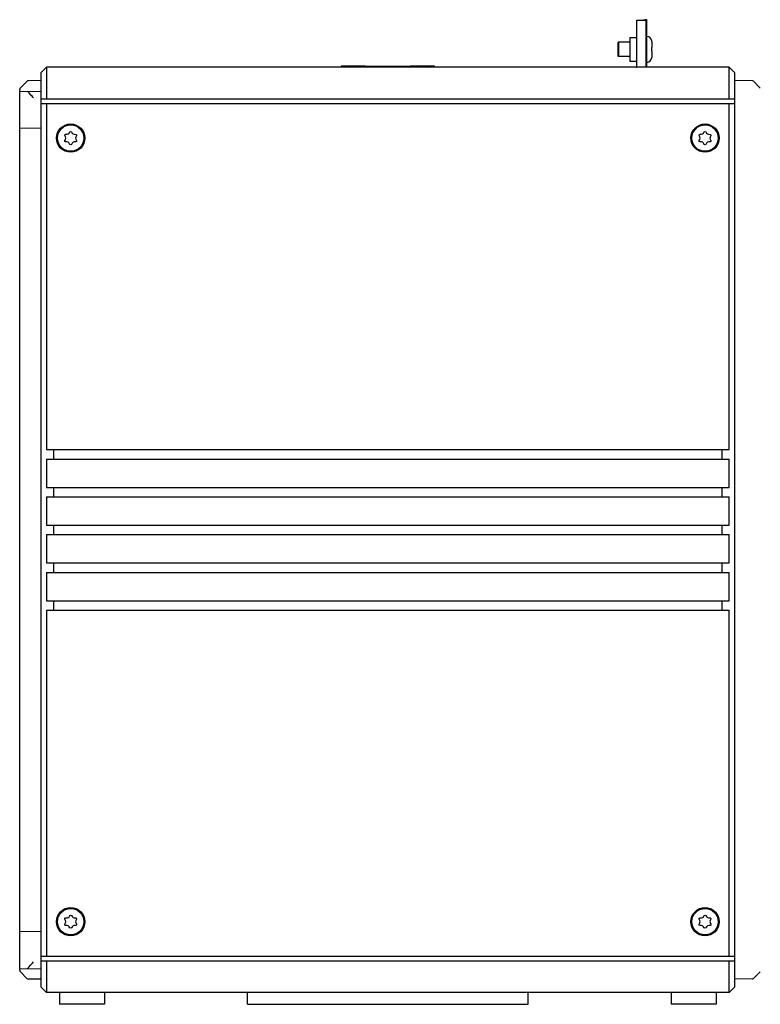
# Model space of a CAD drawing. Header units: millimetres. Extents: x 979 to 1689, y 96 to 304.
# Tile 1 of 15: x 979 to 1135, y 96 to 304. Entities that reach past the tile are written whole.
import ezdxf

# ---------------------------------------------------------------- set-up
doc = ezdxf.new("R2010")
doc.units = ezdxf.units.MM
doc.header["$LTSCALE"] = 32.67
doc.layers.add('00_COMPONENTS', color=7, linetype='CONTINUOUS')

msp = doc.modelspace()

# ---------------------------------------------------------------- linework, layer by layer
at = {"layer": '00_COMPONENTS', "color": 7}
for p, q in [((1109.32, 294.16), (1109.32, 304.16)), ((1109.32, 304.16), (1111.32, 304.16)), ((1110.73, 304.19), (1110.99, 304.22)), ((1110.74, 304.16), (1111.38, 304.25)), ((1111.38, 304.25), (1110.99, 304.22)), ((1111.32, 294.16), (1111.32, 304.16)), ((1111.42, 304.16), (1111.32, 304.16)), ((1111.42, 294.16), (1111.42, 304.16)), ((1107.82, 300.46), (1107.82, 295.46)), ((1107.82, 300.46), (1109.32, 300.46)), ((1111.47, 300.71), (1111.42, 300.71)), ((1105.32, 299.36), (1105.42, 299.46)), ((1105.32, 299.36), (1105.32, 296.56)), ((1105.42, 299.46), (1105.42, 296.46)), ((1107.82, 299.46), (1105.42, 299.46)), ((1112.47, 299.71), (1112.47, 299.71)), ((1112.47, 299.66), (1112.47, 298.36)), ((1112.47, 298.36), (1112.47, 298.36)), ((1105.32, 296.56), (1105.42, 296.46)), ((1107.82, 296.46), (1105.42, 296.46)), ((1112.47, 297.56), (1112.47, 296.25)), ((1112.47, 297.56), (1112.47, 297.56)), ((1112.47, 296.21), (1112.47, 296.21)), ((984.27, 294.16), (983.07, 292.96)), ((984.27, 294.16), (984.27, 287.46)), ((1128.87, 294.16), (984.27, 294.16)), ((1046.66, 294.4), (1046.66, 294.16)), ((1051.77, 294.4), (1046.66, 294.4)), ((1051.57, 294.3), (1051.57, 294.15)), ((1051.77, 294.4), (1061.37, 294.4)), ((1066.48, 294.4), (1061.37, 294.4)), ((1061.57, 294.3), (1061.57, 294.15)), ((1066.48, 294.16), (1066.48, 294.4)), ((1107.82, 295.46), (1109.32, 295.46)), ((1111.47, 295.21), (1111.42, 295.21)), ((1128.87, 287.46), (1128.87, 294.16)), ((1128.87, 294.16), (1130.07, 292.96)), ((983.07, 292.96), (983.07, 99.36)), ((1130.07, 99.36), (1130.07, 292.96)), ((980.08, 291.17), (978.71, 289.81)), ((983.07, 291.37), (980.43, 291.32)), ((1133.81, 291.3), (1130.07, 291.37)), ((1135.48, 289.75), (1134.01, 291.21)), ((978.57, 102.87), (978.57, 289.45)), ((978.57, 289.05), (983.07, 289.13)), ((983.07, 287.46), (1130.07, 287.46)), ((983.07, 286.46), (1130.07, 286.46)), ((984.27, 286.46), (984.27, 213.16)), ((1128.87, 213.16), (1128.87, 286.46)), ((983.07, 281.18), (978.57, 281.26)), ((984.27, 213.16), (1128.87, 213.16)), ((985.77, 211.16), (985.77, 213.16)), ((1127.37, 211.16), (1127.37, 213.16)), ((984.27, 211.16), (984.27, 205.16)), ((984.27, 211.16), (1128.87, 211.16)), ((1128.87, 205.16), (1128.87, 211.16)), ((984.27, 205.16), (1128.87, 205.16)), ((985.77, 203.16), (985.77, 205.16)), ((1127.37, 203.16), (1127.37, 205.16)), ((984.27, 203.16), (984.27, 197.16)), ((984.27, 203.16), (1128.87, 203.16)), ((1128.87, 197.16), (1128.87, 203.16)), ((984.27, 197.16), (1128.87, 197.16)), ((985.77, 195.16), (985.77, 197.16)), ((1127.37, 195.16), (1127.37, 197.16)), ((984.27, 195.16), (984.27, 189.16)), ((984.27, 195.16), (1128.87, 195.16)), ((1128.87, 189.16), (1128.87, 195.16)), ((984.27, 189.16), (1128.87, 189.16)), ((985.77, 187.16), (985.77, 189.16)), ((1127.37, 187.16), (1127.37, 189.16)), ((984.27, 187.16), (984.27, 181.16)), ((984.27, 187.16), (1128.87, 187.16)), ((1128.87, 181.16), (1128.87, 187.16)), ((984.27, 181.16), (1128.87, 181.16)), ((985.77, 179.16), (985.77, 181.16)), ((1127.37, 179.16), (1127.37, 181.16)), ((984.27, 179.16), (984.27, 105.86)), ((984.27, 179.16), (1128.87, 179.16)), ((1128.87, 105.86), (1128.87, 179.16)), ((978.57, 111.05), (983.07, 111.13)), ((983.07, 105.86), (1130.07, 105.86)), ((983.07, 104.86), (1130.07, 104.86)), ((984.27, 104.86), (984.27, 98.16)), ((1128.87, 98.16), (1128.87, 104.86)), ((978.57, 103.26), (983.07, 103.18)), ((978.71, 102.51), (980.08, 101.14)), ((1135.48, 102.57), (1134.01, 101.1)), ((983.07, 100.95), (980.43, 101)), ((1133.81, 101.02), (1130.07, 100.95)), ((984.27, 98.16), (983.07, 99.36)), ((1128.87, 98.16), (984.27, 98.16)), ((987.02, 98.16), (987.02, 95.66)), ((996.52, 98.16), (996.52, 95.66)), ((1026.82, 95.66), (1026.82, 98.16)), ((1086.32, 95.66), (1086.32, 98.16)), ((1116.62, 98.16), (1116.62, 95.66)), ((1126.12, 98.16), (1126.12, 95.66)), ((1128.87, 98.16), (1130.07, 99.36)), ((996.52, 95.66), (987.02, 95.66)), ((1026.82, 95.66), (1086.32, 95.66)), ((1126.12, 95.66), (1116.62, 95.66))]:
    msp.add_line(p, q, dxfattribs=at)
at = {"layer": '00_COMPONENTS', "color": 4}
for p, q in [((1048.33, 294.16), (1048.57, 294.4)), ((1061.78, 294.16), (1062.02, 294.4)), ((1065.14, 294.16), (1065.38, 294.4))]:
    msp.add_line(p, q, dxfattribs=at)
at = {"layer": '00_COMPONENTS', "color": 7}
for centre, radius in [((989.37, 279.16), 3), ((989.37, 279.16), 2.8), ((1123.77, 279.16), 3), ((1123.77, 279.16), 2.8), ((989.37, 113.16), 3), ((989.37, 113.16), 2.8), ((1123.77, 113.16), 3), ((1123.77, 113.16), 2.8)]:
    msp.add_circle(centre, radius, dxfattribs=at)
for centre, radius, start, end in [((1111.32, 304.16), 0.097, 0.0002, 3.0244), ((1111.47, 299.71), 1, 0, 90), ((1111.42, 299.66), 1.05, 359.9993, 2.5111), ((1111.47, 296.21), 1, 270, 0), ((1111.41, 296.25), 1.05, 359.5795, 0), ((1111.41, 296.25), 1.05, 359.1597, 359.5795), ((1111.42, 296.25), 1.05, 358.7407, 359.1597), ((1111.42, 296.25), 1.05, 358.3224, 358.7407), ((1111.42, 296.25), 1.05, 357.9048, 358.3224), ((1111.42, 296.25), 1.05, 357.4879, 357.9048), ((1109.12, 294.36), 0.2, 270, 0), ((980.44, 290.82), 0.5, 91, 135), ((1133.8, 291), 0.3, 45, 89), ((1134.92, 289.6), 0.5, 40, 45), ((979.07, 289.45), 0.5, 135, 180), ((989.37, 279.16), 1.4, 145.9041, 153.1363), ((988.68, 280.38), 0.372, 265.3043, 334.6957), ((990.11, 280.44), 0.462, 206.7658, 273.2342), ((1123.77, 279.16), 1.4, 145.9041, 153.1363), ((1123.08, 280.38), 0.372, 265.3043, 334.6957), ((1124.51, 280.44), 0.462, 206.7658, 273.2342), ((987.86, 279.16), 0.488, 327.1925, 32.8075), ((988.63, 277.88), 0.462, 26.7658, 93.2342), ((990.12, 277.85), 0.488, 87.1925, 152.8075), ((990.77, 279.17), 0.372, 145.3043, 214.6957), ((1122.26, 279.16), 0.488, 327.1925, 32.8075), ((1123.03, 277.88), 0.462, 26.7658, 93.2342), ((1124.52, 277.85), 0.488, 87.1925, 152.8075), ((1125.17, 279.17), 0.372, 145.3043, 214.6957), ((989.37, 113.16), 1.4, 145.9041, 153.1363), ((987.86, 113.16), 0.488, 327.1925, 32.8075), ((988.68, 114.38), 0.372, 265.3043, 334.6957), ((990.11, 114.44), 0.462, 206.7658, 273.2342), ((990.77, 113.17), 0.372, 145.3043, 214.6957), ((1123.77, 113.16), 1.4, 145.9041, 153.1363), ((1122.26, 113.16), 0.488, 327.1925, 32.8075), ((1123.08, 114.38), 0.372, 265.3043, 334.6957), ((1124.51, 114.44), 0.462, 206.7658, 273.2342), ((1125.17, 113.17), 0.372, 145.3043, 214.6957), ((988.63, 111.88), 0.462, 26.7658, 93.2342), ((990.12, 111.85), 0.488, 87.1925, 152.8075), ((1123.03, 111.88), 0.462, 26.7658, 93.2342), ((1124.52, 111.85), 0.488, 87.1925, 152.8075), ((979.07, 102.87), 0.5, 180, 225), ((980.44, 101.5), 0.5, 225, 269), ((1133.8, 101.32), 0.3, 271, 315)]:
    msp.add_arc(centre, radius, start, end, dxfattribs=at)
for points, knots in [([(1111.38, 304.25), (1111.38, 304.24), (1111.4, 304.22), (1111.42, 304.19), (1111.42, 304.16)], [0, 0, 0, 0, 0.28291, 1, 1, 1, 1]), ([(1051.67, 294.4), (1051.64, 294.4), (1051.59, 294.38), (1051.57, 294.32), (1051.57, 294.3)], [0, 0, 0, 0, 0.500027, 1, 1, 1, 1]), ([(1051.67, 294.4), (1051.67, 294.4), (1051.68, 294.4), (1051.71, 294.4), (1051.74, 294.4), (1051.77, 294.4)], [0, 0, 0, 0, 0.079159, 0.296381, 1, 1, 1, 1]), ([(1061.37, 294.4), (1061.39, 294.4), (1061.43, 294.4), (1061.45, 294.4), (1061.47, 294.4), (1061.47, 294.4)], [0, 0, 0, 0, 0.710753, 0.924161, 1, 1, 1, 1]), ([(1061.47, 294.4), (1061.49, 294.4), (1061.55, 294.38), (1061.57, 294.32), (1061.57, 294.3)], [0, 0, 0, 0, 0.500027, 1, 1, 1, 1]), ([(981.52, 287.66), (981.41, 287.78), (980.98, 288.25), (980.55, 288.73), (980.24, 289.08)], [0, 0, 0, 0, 0.253893, 1, 1, 1, 1]), ([(988.27, 279.42), (988.13, 279.63), (988.04, 279.94), (988.37, 280.02), (988.65, 280.01)], [0, 0, 0, 0, 0.479233, 1, 1, 1, 1]), ([(989.02, 280.22), (989.13, 280.46), (989.37, 280.66), (989.59, 280.45), (989.7, 280.23)], [0, 0, 0, 0, 0.504999, 1, 1, 1, 1]), ([(990.14, 279.98), (990.38, 279.99), (990.67, 279.92), (990.61, 279.6), (990.46, 279.39)], [0, 0, 0, 0, 0.495001, 1, 1, 1, 1]), ([(1122.67, 279.42), (1122.53, 279.63), (1122.44, 279.94), (1122.77, 280.02), (1123.05, 280.01)], [0, 0, 0, 0, 0.479233, 1, 1, 1, 1]), ([(1123.42, 280.22), (1123.53, 280.46), (1123.77, 280.66), (1123.99, 280.45), (1124.1, 280.23)], [0, 0, 0, 0, 0.504999, 1, 1, 1, 1]), ([(1124.54, 279.98), (1124.78, 279.99), (1125.07, 279.92), (1125.01, 279.6), (1124.86, 279.39)], [0, 0, 0, 0, 0.495001, 1, 1, 1, 1]), ([(988.6, 278.34), (988.36, 278.32), (988.06, 278.4), (988.14, 278.7), (988.27, 278.89)], [0, 0, 0, 0, 0.504605, 1, 1, 1, 1]), ([(989.69, 278.07), (989.58, 277.86), (989.37, 277.65), (989.15, 277.87), (989.04, 278.08)], [0, 0, 0, 0, 0.495395, 1, 1, 1, 1]), ([(990.46, 278.96), (990.62, 278.73), (990.67, 278.41), (990.38, 278.32), (990.15, 278.34)], [0, 0, 0, 0, 0.524726, 1, 1, 1, 1]), ([(1123, 278.34), (1122.76, 278.32), (1122.46, 278.4), (1122.54, 278.7), (1122.67, 278.89)], [0, 0, 0, 0, 0.504605, 1, 1, 1, 1]), ([(1124.09, 278.07), (1123.98, 277.86), (1123.77, 277.65), (1123.55, 277.87), (1123.44, 278.08)], [0, 0, 0, 0, 0.495395, 1, 1, 1, 1]), ([(1124.86, 278.96), (1125.02, 278.73), (1125.07, 278.41), (1124.78, 278.32), (1124.55, 278.34)], [0, 0, 0, 0, 0.524726, 1, 1, 1, 1]), ([(988.27, 113.42), (988.13, 113.63), (988.04, 113.94), (988.37, 114.02), (988.65, 114.01)], [0, 0, 0, 0, 0.479233, 1, 1, 1, 1]), ([(988.6, 112.34), (988.36, 112.32), (988.06, 112.4), (988.14, 112.7), (988.27, 112.89)], [0, 0, 0, 0, 0.504605, 1, 1, 1, 1]), ([(989.02, 114.22), (989.13, 114.46), (989.37, 114.66), (989.59, 114.45), (989.7, 114.23)], [0, 0, 0, 0, 0.504999, 1, 1, 1, 1]), ([(990.14, 113.98), (990.38, 113.99), (990.67, 113.92), (990.61, 113.6), (990.46, 113.39)], [0, 0, 0, 0, 0.495001, 1, 1, 1, 1]), ([(990.46, 112.96), (990.62, 112.73), (990.67, 112.41), (990.38, 112.32), (990.15, 112.34)], [0, 0, 0, 0, 0.524726, 1, 1, 1, 1]), ([(1122.67, 113.42), (1122.53, 113.63), (1122.44, 113.94), (1122.77, 114.02), (1123.05, 114.01)], [0, 0, 0, 0, 0.479233, 1, 1, 1, 1]), ([(1123, 112.34), (1122.76, 112.32), (1122.46, 112.4), (1122.54, 112.7), (1122.67, 112.89)], [0, 0, 0, 0, 0.504605, 1, 1, 1, 1]), ([(1123.42, 114.22), (1123.53, 114.46), (1123.77, 114.66), (1123.99, 114.45), (1124.1, 114.23)], [0, 0, 0, 0, 0.504999, 1, 1, 1, 1]), ([(1124.54, 113.98), (1124.78, 113.99), (1125.07, 113.92), (1125.01, 113.6), (1124.86, 113.39)], [0, 0, 0, 0, 0.495001, 1, 1, 1, 1]), ([(1124.86, 112.96), (1125.02, 112.73), (1125.07, 112.41), (1124.78, 112.32), (1124.55, 112.34)], [0, 0, 0, 0, 0.524726, 1, 1, 1, 1]), ([(989.69, 112.07), (989.58, 111.86), (989.37, 111.65), (989.15, 111.87), (989.04, 112.08)], [0, 0, 0, 0, 0.495395, 1, 1, 1, 1]), ([(1124.09, 112.07), (1123.98, 111.86), (1123.77, 111.65), (1123.55, 111.87), (1123.44, 112.08)], [0, 0, 0, 0, 0.495395, 1, 1, 1, 1]), ([(980.24, 103.23), (980.34, 103.35), (980.77, 103.83), (981.19, 104.3), (981.52, 104.66)], [0, 0, 0, 0, 0.244523, 1, 1, 1, 1])]:
    msp.add_open_spline(points, degree=3, knots=knots, dxfattribs=at)
for points in [[(1112.47, 297.96), (1112.47, 298.09), (1112.47, 298.23), (1112.47, 298.36)], [(1112.47, 297.56), (1112.47, 297.69), (1112.47, 297.83), (1112.47, 297.96)]]:
    msp.add_open_spline(points, degree=3, dxfattribs=at)

doc.saveas('drawing.dxf')
